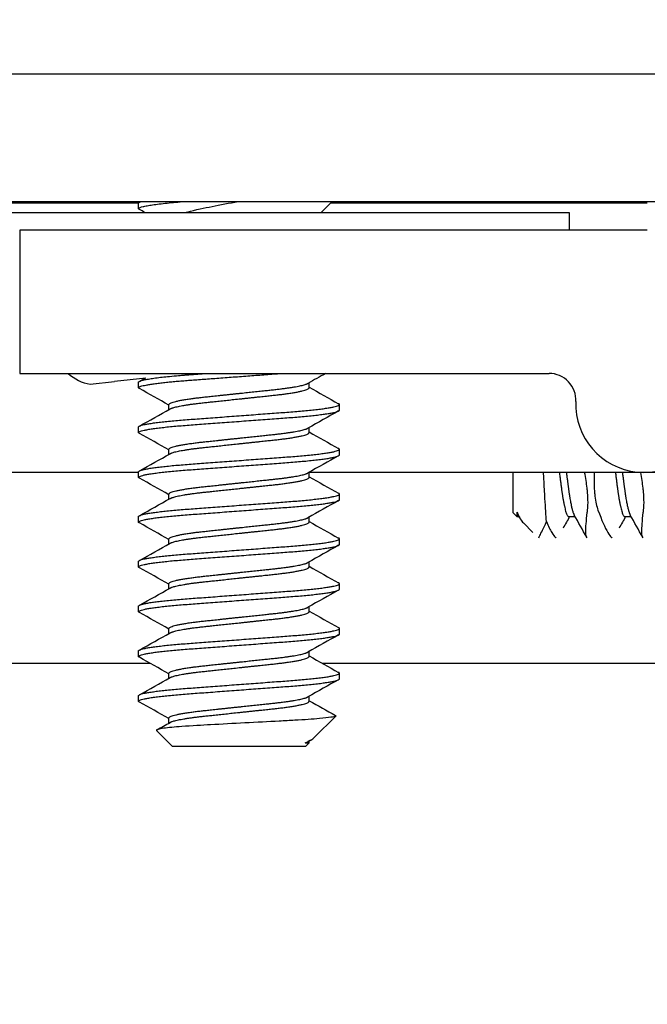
# Model space of a CAD drawing. Header units: millimetres. Extents: x 56 to 1798, y 64 to 1375.
# Tile 29 of 81: x 638 to 647, y 1249 to 1263. Entities that reach past the tile are written whole.
import ezdxf

# ---------------------------------------------------------------- set-up
doc = ezdxf.new("R2010")
doc.units = ezdxf.units.MM
doc.header["$LTSCALE"] = 6.666667
for name, color, linetype, lineweight in [('Dimension (ANSI)', 7, 'Continuous', 25), ('Hatch (ANSI)', 7, 'Continuous', 18), ('Visible (ANSI)', 7, 'Continuous', 25)]:
    doc.layers.add(name, color=color, linetype=linetype, lineweight=lineweight)
doc.styles.add('Note Text (ANSI)', font='tahoma.ttf')
doc.dimstyles.new('Default - mm (ANSI)', dxfattribs={"dimscale": 6.666667, "dimtxt": 1.75, "dimasz": 1.5, "dimexe": 2, "dimexo": 1, "dimgap": 0.8, "dimtad": 0, "dimtih": 1, "dimtoh": 1, "dimrnd": 1e-08, "dimzin": 0, "dimdsep": 46, "dimtxsty": 'Note Text (ANSI)', "dimblk": 'Filled-2', "dimcen": 0.09, "dimdle": 10, "dimclrd": 256, "dimclre": 256, "dimclrt": 256, "dimadec": 1, "dimazin": 0, "dimtfac": 1.741714, "dimtofl": 0, "dimtmove": 0, "dimatfit": 3, "dimldrblk": 'Filled-1', "dimfxl": 1, "dimtolj": 1, "dimtzin": 0, "dimlwd": -1, "dimlwe": -1, "dimarcsym": 0})

# ---------------------------------------------------------------- blocks, each defined once
blk = doc.blocks.new('Filled-2')
at = {"color": 0}
for p, q in [((0, 0), (-1, 0.1667)), ((-1, 0.1667), (-1, -0.1667)), ((-1, 0), (0, 0)), ((-1, -0.1667), (0, 0))]:
    blk.add_line(p, q, dxfattribs=at)
at = {"color": 0, "flags": 128}
blk.add_lwpolyline([(-1, -0.1667), (0, 0), (-1, 0.1667), (-1, -0.1667)], dxfattribs=at)
at = {"color": 0}
blk.add_solid([(-1, -0.1667), (0, 0), (-1, 0.1667), (-1, -0.1667)], dxfattribs=at)
blk = doc.blocks.new('*D14')
at = {"layer": 'Defpoints', "color": 0, "transparency": 16777216}
for p in [(651.04, 1320.637), (235.74, 1253.97), (651.04, 1253.97)]:
    blk.add_point(p, dxfattribs=at)
at = {"layer": 'Dimension (ANSI)', "transparency": 16777216}
for p, q in [((235.74, 1260.637), (235.74, 1333.97)), ((651.04, 1260.637), (651.04, 1333.97)), ((245.74, 1320.637), (395.738, 1320.637)), ((641.04, 1320.637), (491.041, 1320.637))]:
    blk.add_line(p, q, dxfattribs=at)
at = {"layer": 'Dimension (ANSI)', "transparency": 16777216, "xscale": 10, "yscale": 10, "zscale": 10, "rotation": 180}
blk.add_blockref('Filled-2', (235.74, 1320.637), dxfattribs=at)
at = {"layer": 'Dimension (ANSI)', "transparency": 16777216, "xscale": 10, "yscale": 10, "zscale": 10}
blk.add_blockref('Filled-2', (651.04, 1320.637), dxfattribs=at)
at = {"layer": 'Dimension (ANSI)', "transparency": 16777216, "char_height": 11.66667, "attachment_point": 5, "style": 'Note Text (ANSI)'}
for s, insert in [('\\A1; 415.30 mm', (443.39, 1332.046)), ('\\A1;[16.350 in]', (443.39, 1307.672))]:
    blk.add_mtext(s, dxfattribs=dict(at, insert=insert))
blk = doc.blocks.new('Filled-1')
at = {"color": 0}
for p, q in [((0, 0), (-1, 0.3333)), ((-1, 0.3333), (-1, -0.3333)), ((-1, 0), (0, 0)), ((-1, -0.3333), (0, 0))]:
    blk.add_line(p, q, dxfattribs=at)
at = {"color": 0, "flags": 128}
blk.add_lwpolyline([(-1, -0.3333), (0, 0), (-1, 0.3333), (-1, -0.3333)], dxfattribs=at)
at = {"color": 0}
blk.add_solid([(-1, -0.3333), (0, 0), (-1, 0.3333), (-1, -0.3333)], dxfattribs=at)

msp = doc.modelspace()

# ---------------------------------------------------------------- hatches: boundary and pattern name
at = {"layer": 'Hatch (ANSI)'}
h = msp.add_hatch(dxfattribs=at)
h.set_pattern_fill('ANSI31', color=256, scale=169.333333, angle=15, style=0)
h.set_pattern_definition([(60, (0, 0), (-18.33087, 10.58333), [])])
h.paths.add_polyline_path([(239.6688, 1262.2795), (239.6688, 1260.4761), (647.1102, 1260.4761), (647.1102, 1262.2795)])
h = msp.add_hatch(dxfattribs=at)
h.set_pattern_fill('ANSI31', color=256, scale=169.333333, style=0)
h.set_pattern_definition([(45, (0, 0), (-14.9671, 14.9671), [])])
edge = h.paths.add_edge_path()
edge.add_line((647.8645, 1220.4205), (647.8645, 1218.5915))
edge.add_line((647.8645, 1218.5915), (654.2145, 1218.5915))
edge.add_line((654.2145, 1218.5915), (654.2145, 1262.2795))
edge.add_line((654.2145, 1262.2795), (647.8645, 1262.2795))
edge.add_line((647.8645, 1262.2795), (647.8645, 1260.4505))
edge.add_line((647.8645, 1260.4505), (646.5945, 1260.4505))
edge.add_line((646.5945, 1260.4505), (646.5945, 1260.0695))
edge.add_line((646.5945, 1260.0695), (637.7045, 1260.0695))
edge.add_line((637.7045, 1260.0695), (637.7045, 1258.0375))
edge.add_line((637.7045, 1258.0375), (645.2032, 1258.0375))
edge.add_ellipse((645.2032, 1257.6565), major_axis=(0.381, 0), ratio=1, start_angle=357.54327, end_angle=450, ccw=False)
edge.add_ellipse((646.5482, 1257.5988), major_axis=(-0.0414, -0.9643), ratio=1, start_angle=270, end_angle=443.33968)
edge.add_ellipse((648.8805, 1257.2245), major_axis=(0.2214, 1.3794), ratio=1, start_angle=198.23411, end_angle=450, ccw=False)
edge.add_ellipse((649.2548, 1254.8921), major_axis=(-0.1529, 0.953), ratio=1, start_angle=0, end_angle=180)
edge.add_ellipse((648.8805, 1257.2245), major_axis=(3.2854, 0.5272), ratio=1, start_angle=270, end_angle=289.53257)
edge.add_ellipse((650.6585, 1253.9701), major_axis=(0.3344, 0.1827), ratio=1, start_angle=331.35038, end_angle=450, ccw=False)
edge.add_line((651.0395, 1253.9701), (651.0395, 1226.9009))
edge.add_ellipse((650.6585, 1226.9009), major_axis=(0, -0.381), ratio=1, start_angle=331.35038, end_angle=450, ccw=False)
edge.add_ellipse((648.8805, 1223.6465), major_axis=(-2.92, 1.5953), ratio=1, start_angle=270, end_angle=289.53257)
edge.add_ellipse((649.2548, 1225.9789), major_axis=(-0.953, 0.1529), ratio=1, start_angle=270, end_angle=450)
edge.add_ellipse((648.8805, 1223.6465), major_axis=(1.3794, -0.2214), ratio=1, start_angle=198.23411, end_angle=450, ccw=False)
edge.add_ellipse((646.5482, 1223.2722), major_axis=(-0.1529, 0.953), ratio=1, start_angle=270, end_angle=443.33968)
edge.add_ellipse((645.2032, 1223.2145), major_axis=(0.0163, -0.3806), ratio=1, start_angle=357.54327, end_angle=450, ccw=False)
edge.add_line((645.2032, 1222.8335), (637.7045, 1222.8335))
edge.add_line((637.7045, 1222.8335), (637.7045, 1220.8015))
edge.add_line((637.7045, 1220.8015), (646.5945, 1220.8015))
edge.add_line((646.5945, 1220.8015), (646.5945, 1220.4205))
edge.add_line((646.5945, 1220.4205), (647.8645, 1220.4205))

# ---------------------------------------------------------------- linework, layer by layer
at = {"layer": 'Visible (ANSI)'}
for p, q in [((647.1102, 1262.2795), (239.6688, 1262.2795)), ((239.6688, 1260.4761), (647.1102, 1260.4761)), ((639.3886, 1260.4505), (546.2847, 1260.4505)), ((639.3886, 1260.3745), (639.3886, 1260.4539)), ((639.3994, 1260.4655), (639.4183, 1260.4761)), ((641.9752, 1260.3195), (642.1318, 1260.4761)), ((646.5945, 1260.4505), (642.1062, 1260.4505)), ((636.1395, 1260.3195), (645.4895, 1260.3195)), ((645.4895, 1260.3195), (645.4895, 1260.0695)), ((646.5945, 1260.0695), (637.7045, 1260.0695)), ((637.7045, 1260.0695), (637.7045, 1258.0375)), ((637.7045, 1258.0375), (645.2032, 1258.0375)), ((638.7042, 1257.8862), (639.0452, 1257.9229)), ((639.4903, 1257.9707), (639.0452, 1257.9229)), ((639.3886, 1257.8345), (639.3886, 1257.9139)), ((641.8039, 1257.8345), (641.8039, 1257.9056)), ((645.2876, 1258.0261), (645.2859, 1258.0284)), ((645.2897, 1258.0276), (645.2876, 1258.0261)), ((639.8182, 1257.5252), (639.8182, 1257.5964)), ((642.2334, 1257.517), (642.2334, 1257.5964)), ((639.3886, 1257.1995), (639.3886, 1257.2789)), ((641.8039, 1257.1995), (641.8039, 1257.2706)), ((639.8182, 1256.8902), (639.8182, 1256.9614)), ((642.2334, 1256.882), (642.2334, 1256.9614)), ((639.3886, 1256.6336), (545.9824, 1256.6336)), ((639.3886, 1256.5645), (639.3886, 1256.6439)), ((641.8039, 1256.5645), (641.8039, 1256.6356)), ((650.1464, 1256.6336), (641.8039, 1256.6336)), ((644.6895, 1256.6336), (644.6895, 1256.0672)), ((639.8182, 1256.2552), (639.8182, 1256.3264)), ((642.2334, 1256.247), (642.2334, 1256.3264)), ((639.3886, 1255.9295), (639.3886, 1256.0089)), ((641.8039, 1255.9295), (641.8039, 1256.0006)), ((644.6895, 1256.0672), (644.7479, 1256.0089)), ((644.7479, 1256.0727), (644.7479, 1256.0089)), ((644.7479, 1256.0089), (644.7776, 1256.0089)), ((644.7898, 1255.9873), (644.7657, 1256.0299)), ((645.4833, 1256.0089), (645.5713, 1256.0089)), ((646.277, 1256.0089), (646.3651, 1256.0089)), ((644.8396, 1255.9171), (644.9749, 1255.7818)), ((639.8182, 1255.6202), (639.8182, 1255.6914)), ((642.2334, 1255.612), (642.2334, 1255.6914)), ((639.3886, 1255.2945), (639.3886, 1255.3739)), ((641.8039, 1255.2945), (641.8039, 1255.3656)), ((639.8182, 1254.9852), (639.8182, 1255.0564)), ((642.2334, 1254.977), (642.2334, 1255.0564)), ((639.3886, 1254.6595), (639.3886, 1254.7389)), ((641.8039, 1254.6595), (641.8039, 1254.7306)), ((639.8182, 1254.3502), (639.8182, 1254.4214)), ((642.2334, 1254.342), (642.2334, 1254.4214)), ((639.3886, 1254.0245), (639.3886, 1254.1039)), ((641.8039, 1254.0245), (641.8039, 1254.0956)), ((639.5531, 1253.9269), (546.1707, 1253.9269)), ((648.5294, 1253.9269), (641.9922, 1253.9269)), ((639.8182, 1253.7152), (639.8182, 1253.7864)), ((642.2334, 1253.707), (642.2334, 1253.7864)), ((639.3886, 1253.3895), (639.3886, 1253.4689)), ((641.8039, 1253.3895), (641.8039, 1253.4606)), ((641.8773, 1252.8746), (642.1824, 1253.1797)), ((639.8182, 1253.0802), (639.8182, 1253.1514)), ((639.8649, 1252.7545), (639.644, 1252.9754)), ((639.8649, 1252.7545), (641.7572, 1252.7545)), ((641.7498, 1252.8012), (641.8039, 1252.8012)), ((641.7572, 1252.7545), (641.8039, 1252.8012)), ((641.8249, 1252.8375), (641.788, 1252.8167)), ((641.8039, 1252.8012), (641.8039, 1252.8256))]:
    msp.add_line(p, q, dxfattribs=at)
for centre, radius, start, end in [((638.7967, 1258.479), 0.6, 227.38281, 261.13415), ((645.2032, 1257.6565), 0.381, 357.54327, 90), ((646.5482, 1257.5988), 0.9652, 177.54327, 350.88295)]:
    msp.add_arc(centre, radius, start, end, dxfattribs=at)
for points, weights in [([(639.3886, 1260.3745), (639.3886, 1260.4247), (640.0444, 1260.4761)], [1, 0.872099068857, 0.988403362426]), ([(639.3886, 1260.4539), (639.3886, 1260.4644), (639.4259, 1260.4761)], [1, 0.970058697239, 0.953500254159]), ([(639.3994, 1260.3629), (639.3886, 1260.3689), (639.3886, 1260.3745)], [0.971473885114, 0.983771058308, 1]), ([(639.3994, 1257.8229), (639.3886, 1257.8289), (639.3886, 1257.8345)], [0.971473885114, 0.983771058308, 1]), ([(642.2334, 1257.5964), (642.2334, 1257.602), (642.2227, 1257.608)], [1, 0.983771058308, 0.971473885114]), ([(639.3994, 1257.1879), (639.3886, 1257.1939), (639.3886, 1257.1995)], [0.971473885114, 0.983771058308, 1]), ([(642.2334, 1256.9614), (642.2334, 1256.967), (642.2227, 1256.973)], [1, 0.983771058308, 0.971473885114]), ([(639.3994, 1256.5529), (639.3886, 1256.5589), (639.3886, 1256.5645)], [0.971473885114, 0.983771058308, 1]), ([(642.2334, 1256.3264), (642.2334, 1256.332), (642.2227, 1256.338)], [1, 0.983771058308, 0.971473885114]), ([(639.3994, 1255.9179), (639.3886, 1255.9239), (639.3886, 1255.9295)], [0.971473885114, 0.983771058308, 1]), ([(642.2334, 1255.6914), (642.2334, 1255.697), (642.2227, 1255.703)], [1, 0.983771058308, 0.971473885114]), ([(639.3994, 1255.2829), (639.3886, 1255.2889), (639.3886, 1255.2945)], [0.971473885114, 0.983771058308, 1]), ([(642.2334, 1255.0564), (642.2334, 1255.062), (642.2227, 1255.068)], [1, 0.983771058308, 0.971473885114]), ([(639.3994, 1254.6479), (639.3886, 1254.6539), (639.3886, 1254.6595)], [0.971473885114, 0.983771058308, 1]), ([(642.2334, 1254.4214), (642.2334, 1254.427), (642.2227, 1254.433)], [1, 0.983771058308, 0.971473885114]), ([(639.3994, 1254.0129), (639.3886, 1254.0189), (639.3886, 1254.0245)], [0.971473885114, 0.983771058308, 1]), ([(642.2334, 1253.7864), (642.2334, 1253.792), (642.2227, 1253.798)], [1, 0.983771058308, 0.971473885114]), ([(639.3994, 1253.3779), (639.3886, 1253.3839), (639.3886, 1253.3895)], [0.971473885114, 0.983771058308, 1]), ([(641.7498, 1252.8012), (641.7745, 1252.8091), (641.788, 1252.8167)], [0.941670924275, 0.948650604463, 0.961256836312])]:
    msp.add_rational_spline(points, weights, degree=2, dxfattribs=at)
for points, knots in [([(640.0539, 1260.3195), (640.0615, 1260.3218), (640.0694, 1260.3241), (640.1936, 1260.3597), (640.3273, 1260.3849), (640.5456, 1260.4289), (640.6709, 1260.4527), (640.8007, 1260.4761)], [-0.078849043, -0.078849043, -0.078849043, -0.078849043, -0.076431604, -0.076431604, -0.041316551, -0.041316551, -0.001073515, -0.001073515, -0.001073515, -0.001073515]), ([(645.1669, 1255.9359), (645.1602, 1256.0242), (645.1534, 1256.1327), (645.1403, 1256.3503), (645.135, 1256.4414), (645.1278, 1256.5685), (645.126, 1256.6009), (645.1242, 1256.6336)], [-0.265576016, -0.265576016, -0.265576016, -0.265576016, -0.232047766, -0.232047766, -0.210242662, -0.210242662, -0.202903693, -0.202903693, -0.202903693, -0.202903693]), ([(645.7483, 1256.3482), (645.7483, 1256.3483), (645.7482, 1256.3483), (645.7482, 1256.3489), (645.7482, 1256.3495), (645.748, 1256.3511), (645.7479, 1256.3521), (645.7477, 1256.3553), (645.7475, 1256.3573), (645.7463, 1256.3704), (645.7452, 1256.3815), (645.7433, 1256.3993), (645.7426, 1256.4057), (645.7339, 1256.483), (645.7222, 1256.5577), (645.7071, 1256.6336)], [-0.034842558, -0.034842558, -0.034842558, -0.034842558, -0.03481885, -0.03481885, -0.034633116, -0.034633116, -0.034264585, -0.034264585, -0.033549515, -0.033549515, -0.029765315, -0.029765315, -0.027595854, -0.027595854, -0.004132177, -0.004132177, -0.004132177, -0.004132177]), ([(645.844, 1256.6336), (645.841, 1256.5741), (645.8401, 1256.5156), (645.8422, 1256.4317), (645.8434, 1256.4048), (645.8457, 1256.3713), (645.8462, 1256.3641), (645.8469, 1256.3553), (645.847, 1256.3537), (645.8472, 1256.3511), (645.8473, 1256.3502), (645.8474, 1256.3489), (645.8474, 1256.3486), (645.8475, 1256.3482)], [-0.030535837, -0.030535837, -0.030535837, -0.030535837, -0.012483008, -0.012483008, -0.003628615, -0.003628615, -0.001159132, -0.001159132, -0.00059496, -0.00059496, -0.000274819, -0.000274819, -0.000152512, -0.000152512, -0.000152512, -0.000152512]), ([(646.542, 1256.3482), (646.542, 1256.3483), (646.542, 1256.3483), (646.5419, 1256.3489), (646.5419, 1256.3495), (646.5418, 1256.3511), (646.5417, 1256.3521), (646.5414, 1256.3553), (646.5412, 1256.3573), (646.54, 1256.3704), (646.539, 1256.3815), (646.5371, 1256.3993), (646.5364, 1256.4057), (646.5276, 1256.483), (646.516, 1256.5577), (646.5009, 1256.6336)], [-0.034842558, -0.034842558, -0.034842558, -0.034842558, -0.03481885, -0.03481885, -0.034633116, -0.034633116, -0.034264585, -0.034264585, -0.033549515, -0.033549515, -0.029765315, -0.029765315, -0.027595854, -0.027595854, -0.004132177, -0.004132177, -0.004132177, -0.004132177]), ([(645.7488, 1256.0994), (645.754, 1256.1406), (645.7557, 1256.1905), (645.7535, 1256.2704), (645.7523, 1256.2944), (645.75, 1256.326), (645.7495, 1256.3326), (645.7489, 1256.3409), (645.7487, 1256.3426), (645.7485, 1256.3452), (645.7484, 1256.3462), (645.7483, 1256.3475), (645.7483, 1256.3479), (645.7483, 1256.3482)], [-0.034472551, -0.034472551, -0.034472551, -0.034472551, -0.012435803, -0.012435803, -0.003526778, -0.003526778, -0.001193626, -0.001193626, -0.00060916, -0.00060916, -0.000268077, -0.000268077, -0.000152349, -0.000152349, -0.000152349, -0.000152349]), ([(645.8475, 1256.3482), (645.8475, 1256.3482), (645.8475, 1256.3481), (645.8475, 1256.3476), (645.8476, 1256.3471), (645.8477, 1256.3457), (645.8478, 1256.3447), (645.848, 1256.3419), (645.8482, 1256.3401), (645.8492, 1256.3292), (645.8501, 1256.3203), (645.8516, 1256.3063), (645.8522, 1256.3012), (645.8621, 1256.2183), (645.8766, 1256.1518), (645.896, 1256.0994)], [-0.03487928, -0.03487928, -0.03487928, -0.03487928, -0.034868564, -0.034868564, -0.034697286, -0.034697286, -0.034360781, -0.034360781, -0.03372217, -0.03372217, -0.03054936, -0.03054936, -0.028690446, -0.028690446, -0.000157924, -0.000157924, -0.000157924, -0.000157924]), ([(646.5426, 1256.0994), (646.5477, 1256.1406), (646.5495, 1256.1905), (646.5472, 1256.2704), (646.546, 1256.2944), (646.5438, 1256.326), (646.5433, 1256.3326), (646.5426, 1256.3409), (646.5425, 1256.3426), (646.5423, 1256.3452), (646.5422, 1256.3462), (646.5421, 1256.3475), (646.542, 1256.3479), (646.542, 1256.3482)], [-0.034472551, -0.034472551, -0.034472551, -0.034472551, -0.012435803, -0.012435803, -0.003526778, -0.003526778, -0.001193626, -0.001193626, -0.00060916, -0.00060916, -0.000268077, -0.000268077, -0.000152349, -0.000152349, -0.000152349, -0.000152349]), ([(645.742, 1255.7073), (645.7313, 1255.7177), (645.7252, 1255.7464), (645.7226, 1255.8544), (645.7301, 1255.9453), (645.7459, 1256.0757), (645.7473, 1256.0874), (645.7488, 1256.0994)], [-0.12344145, -0.12344145, -0.12344145, -0.12344145, -0.07290652, -0.07290652, -0.00664461, -0.00664461, -0.00025435, -0.00025435, -0.00025435, -0.00025435]), ([(645.896, 1256.0994), (645.9487, 1255.9576), (645.9963, 1255.8501), (646.0552, 1255.7493), (646.0725, 1255.7259), (646.0894, 1255.711), (646.0922, 1255.7089), (646.0947, 1255.7073)], [-0.27728151, -0.27728151, -0.27728151, -0.27728151, -0.19948661, -0.19948661, -0.16009929, -0.16009929, -0.15219723, -0.15219723, -0.15219723, -0.15219723]), ([(646.5357, 1255.7073), (646.5251, 1255.7177), (646.5189, 1255.7464), (646.5163, 1255.8544), (646.5238, 1255.9453), (646.5397, 1256.0757), (646.5411, 1256.0874), (646.5426, 1256.0994)], [-0.12344145, -0.12344145, -0.12344145, -0.12344145, -0.07290652, -0.07290652, -0.00664461, -0.00664461, -0.00025435, -0.00025435, -0.00025435, -0.00025435]), ([(645.0565, 1255.7078), (645.0592, 1255.7132), (645.0646, 1255.724), (645.0906, 1255.7765), (645.1231, 1255.8425), (645.1669, 1255.9359)], [0.146244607, 0.146244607, 0.146244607, 0.146244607, 0.172757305, 0.172757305, 0.234576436, 0.234576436, 0.234576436, 0.234576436]), ([(645.1669, 1255.9359), (645.194, 1255.8726), (645.2193, 1255.8213), (645.2614, 1255.7493), (645.2788, 1255.7259), (645.2957, 1255.711), (645.2984, 1255.7089), (645.301, 1255.7073)], [-0.24382963, -0.24382963, -0.24382963, -0.24382963, -0.199486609, -0.199486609, -0.160099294, -0.160099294, -0.152197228, -0.152197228, -0.152197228, -0.152197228]), ([(642.1824, 1253.1797), (642.1756, 1253.1729), (642.1437, 1253.1668), (642.0713, 1253.156), (642.0175, 1253.15), (641.8561, 1253.1354), (641.7372, 1253.127), (641.5311, 1253.1151), (641.4572, 1253.1113), (641.2261, 1253.0995), (641.0605, 1253.0909), (640.7272, 1253.0731), (640.5628, 1253.0641), (640.2885, 1253.0489), (640.1398, 1253.0413), (639.8946, 1253.0232), (639.8087, 1253.0149), (639.71, 1253.0012), (639.6821, 1252.996), (639.6418, 1252.9843), (639.6403, 1252.9791), (639.644, 1252.9754)], [-0.3275077, -0.3275077, -0.3275077, -0.3275077, -0.298679, -0.298679, -0.26513723, -0.26513723, -0.21824944, -0.21824944, -0.19498337, -0.19498337, -0.1484776, -0.1484776, -0.10250817, -0.10250817, -0.06653819, -0.06653819, -0.03897493, -0.03897493, -0.02198565, -0.02198565, -0.000001, -0.000001, -0.000001, -0.000001])]:
    msp.add_open_spline(points, degree=3, knots=knots, dxfattribs=at)
for points in [[(639.477, 1260.3195), (639.4511, 1260.334), (639.4253, 1260.3484), (639.3994, 1260.3629)], [(639.3994, 1257.9255), (639.4255, 1257.9401), (639.4517, 1257.9547), (639.4778, 1257.9693)], [(642.0387, 1258.0375), (641.9551, 1257.9907), (641.8715, 1257.9438), (641.788, 1257.8967)], [(639.8182, 1257.5881), (639.6788, 1257.6667), (639.5391, 1257.7448), (639.3994, 1257.8229)], [(641.8039, 1257.8427), (641.9433, 1257.7642), (642.083, 1257.6861), (642.2227, 1257.608)], [(639.3994, 1257.2905), (639.5444, 1257.3715), (639.6894, 1257.4526), (639.8341, 1257.5342)], [(642.2227, 1257.5054), (642.0777, 1257.4244), (641.9327, 1257.3432), (641.788, 1257.2617)], [(641.8039, 1257.2077), (641.9433, 1257.1292), (642.083, 1257.0511), (642.2227, 1256.973)], [(639.8182, 1256.9531), (639.6788, 1257.0317), (639.5391, 1257.1098), (639.3994, 1257.1879)], [(639.3994, 1256.6555), (639.5444, 1256.7365), (639.6894, 1256.8176), (639.8341, 1256.8992)], [(642.2227, 1256.8704), (642.0777, 1256.7894), (641.9327, 1256.7082), (641.788, 1256.6267)], [(639.8182, 1256.3181), (639.6788, 1256.3967), (639.5391, 1256.4748), (639.3994, 1256.5529)], [(641.8039, 1256.5727), (641.9433, 1256.4942), (642.083, 1256.4161), (642.2227, 1256.338)], [(639.3994, 1256.0205), (639.5444, 1256.1015), (639.6894, 1256.1826), (639.8341, 1256.2642)], [(642.2227, 1256.2354), (642.0777, 1256.1544), (641.9327, 1256.0732), (641.788, 1255.9917)], [(644.7479, 1256.0727), (644.7806, 1255.9977), (644.8111, 1255.9457), (644.8396, 1255.9171)], [(645.4945, 1256.0089), (645.4638, 1255.9545), (645.4332, 1255.9001), (645.4027, 1255.8457)], [(645.7371, 1255.7139), (645.678, 1255.8193), (645.6189, 1255.9246), (645.5595, 1256.0299)], [(646.2882, 1256.0089), (646.2576, 1255.9545), (646.227, 1255.9001), (646.1964, 1255.8457)], [(646.5309, 1255.7139), (646.4718, 1255.8193), (646.4126, 1255.9246), (646.3532, 1256.0299)], [(639.8182, 1255.6831), (639.6788, 1255.7617), (639.5391, 1255.8398), (639.3994, 1255.9179)], [(641.8039, 1255.9377), (641.9433, 1255.8592), (642.083, 1255.7811), (642.2227, 1255.703)], [(639.3994, 1255.3855), (639.5444, 1255.4665), (639.6894, 1255.5476), (639.8341, 1255.6292)], [(642.2227, 1255.6004), (642.0777, 1255.5194), (641.9327, 1255.4382), (641.788, 1255.3567)], [(639.8182, 1255.0481), (639.6788, 1255.1267), (639.5391, 1255.2048), (639.3994, 1255.2829)], [(641.8039, 1255.3027), (641.9433, 1255.2242), (642.083, 1255.1461), (642.2227, 1255.068)], [(639.3994, 1254.7505), (639.5444, 1254.8315), (639.6894, 1254.9126), (639.8341, 1254.9942)], [(642.2227, 1254.9654), (642.0777, 1254.8844), (641.9327, 1254.8032), (641.788, 1254.7217)], [(639.8182, 1254.4131), (639.6788, 1254.4917), (639.5391, 1254.5698), (639.3994, 1254.6479)], [(641.8039, 1254.6677), (641.9433, 1254.5892), (642.083, 1254.5111), (642.2227, 1254.433)], [(639.3994, 1254.1155), (639.5444, 1254.1965), (639.6894, 1254.2776), (639.8341, 1254.3592)], [(642.2227, 1254.3304), (642.0777, 1254.2494), (641.9327, 1254.1682), (641.788, 1254.0867)], [(639.8182, 1253.7781), (639.6788, 1253.8567), (639.5391, 1253.9348), (639.3994, 1254.0129)], [(641.8039, 1254.0327), (641.9433, 1253.9542), (642.083, 1253.8761), (642.2227, 1253.798)], [(639.3994, 1253.4805), (639.5444, 1253.5615), (639.6894, 1253.6426), (639.8341, 1253.7242)], [(642.2227, 1253.6954), (642.0777, 1253.6144), (641.9327, 1253.5332), (641.788, 1253.4517)], [(639.8182, 1253.1431), (639.6788, 1253.2217), (639.5391, 1253.2998), (639.3994, 1253.3779)], [(641.8039, 1253.3977), (641.9288, 1253.3274), (642.0539, 1253.2574), (642.179, 1253.1874)], [(642.179, 1253.1874), (642.1837, 1253.1848), (642.1849, 1253.1822), (642.1824, 1253.1797)], [(639.648, 1252.9846), (639.7101, 1253.0194), (639.7721, 1253.0542), (639.8341, 1253.0892)], [(641.7498, 1252.8012), (641.812, 1252.8279), (641.8552, 1252.8525), (641.8773, 1252.8746)]]:
    msp.add_open_spline(points, degree=3, dxfattribs=at)
for points, weights, knots in [([(639.3886, 1257.9139), (639.3886, 1257.9668), (640.0998, 1258.0197), (640.2143, 1258.0282), (640.339, 1258.0375)], [1, 0.866025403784, 1, 0.975708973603, 0.960226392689], [0.5625, 0.5625, 0.5625, 0.572916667, 0.572916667, 0.57480532, 0.57480532, 0.57480532]), ([(639.3886, 1257.8345), (639.3886, 1257.8874), (640.0998, 1257.9403), (640.7372, 1257.9878), (641.4058, 1258.0375)], [1, 0.866025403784, 1, 0.878240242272, 0.977797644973], [0.5, 0.5, 0.5, 0.510416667, 0.510416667, 0.519883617, 0.519883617, 0.519883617]), ([(640.811, 1257.7551), (641.0771, 1257.7835), (641.3074, 1257.808), (641.706, 1257.8505), (641.788, 1257.8967)], [0.933012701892, 0.933012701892, 1, 0.889515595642, 0.961256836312], [0.515625, 0.515625, 0.515625, 0.520833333, 0.520833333, 0.529423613, 0.529423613, 0.529423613]), ([(640.811, 1257.6758), (641.0771, 1257.7041), (641.3074, 1257.7287), (641.8039, 1257.7816), (641.8039, 1257.8345)], [0.933012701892, 0.933012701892, 1, 0.866025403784, 1], [0.515625, 0.515625, 0.515625, 0.520833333, 0.520833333, 0.53125, 0.53125, 0.53125]), ([(639.8182, 1257.5964), (639.8182, 1257.6493), (640.3146, 1257.7022), (640.545, 1257.7268), (640.811, 1257.7551)], [1, 0.866025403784, 1, 0.933012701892, 0.933012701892], [0.5, 0.5, 0.5, 0.510416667, 0.510416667, 0.515625, 0.515625, 0.515625]), ([(639.8341, 1257.5342), (639.9161, 1257.5804), (640.3146, 1257.6228), (640.545, 1257.6474), (640.811, 1257.6758)], [0.961256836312, 0.889515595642, 1, 0.933012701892, 0.933012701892], [0.501826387, 0.501826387, 0.501826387, 0.510416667, 0.510416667, 0.515625, 0.515625, 0.515625]), ([(639.3886, 1257.2789), (639.3886, 1257.3318), (640.0998, 1257.3847), (640.811, 1257.4376), (641.5222, 1257.4905), (642.2334, 1257.5435), (642.2334, 1257.5964)], [1, 0.866025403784, 1, 0.866025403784, 1, 0.866025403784, 1], [0.5, 0.5, 0.5, 0.510416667, 0.510416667, 0.520833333, 0.520833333, 0.53125, 0.53125, 0.53125]), ([(639.3886, 1257.1995), (639.3886, 1257.2524), (640.0998, 1257.3053), (640.811, 1257.3583), (641.5222, 1257.4112), (642.2334, 1257.4641), (642.2334, 1257.517)], [1, 0.866025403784, 1, 0.866025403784, 1, 0.866025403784, 1], [0.4375, 0.4375, 0.4375, 0.447916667, 0.447916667, 0.458333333, 0.458333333, 0.46875, 0.46875, 0.46875]), ([(640.811, 1257.1201), (641.0771, 1257.1485), (641.3074, 1257.173), (641.706, 1257.2155), (641.788, 1257.2617)], [0.933012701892, 0.933012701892, 1, 0.889515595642, 0.961256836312], [0.453125, 0.453125, 0.453125, 0.458333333, 0.458333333, 0.466923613, 0.466923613, 0.466923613]), ([(639.8182, 1256.9614), (639.8182, 1257.0143), (640.3146, 1257.0672), (640.545, 1257.0918), (640.811, 1257.1201)], [1, 0.866025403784, 1, 0.933012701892, 0.933012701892], [0.4375, 0.4375, 0.4375, 0.447916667, 0.447916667, 0.453125, 0.453125, 0.453125]), ([(640.811, 1257.0408), (641.0771, 1257.0691), (641.3074, 1257.0937), (641.8039, 1257.1466), (641.8039, 1257.1995)], [0.933012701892, 0.933012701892, 1, 0.866025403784, 1], [0.453125, 0.453125, 0.453125, 0.458333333, 0.458333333, 0.46875, 0.46875, 0.46875]), ([(639.3886, 1256.6439), (639.3886, 1256.6968), (640.0998, 1256.7497), (640.811, 1256.8026), (641.5222, 1256.8555), (642.2334, 1256.9085), (642.2334, 1256.9614)], [1, 0.866025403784, 1, 0.866025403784, 1, 0.866025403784, 1], [0.4375, 0.4375, 0.4375, 0.447916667, 0.447916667, 0.458333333, 0.458333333, 0.46875, 0.46875, 0.46875]), ([(639.8341, 1256.8992), (639.9161, 1256.9454), (640.3146, 1256.9878), (640.545, 1257.0124), (640.811, 1257.0408)], [0.961256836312, 0.889515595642, 1, 0.933012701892, 0.933012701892], [0.439326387, 0.439326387, 0.439326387, 0.447916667, 0.447916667, 0.453125, 0.453125, 0.453125]), ([(639.3886, 1256.5645), (639.3886, 1256.6174), (640.0998, 1256.6703), (640.811, 1256.7233), (641.5222, 1256.7762), (642.2334, 1256.8291), (642.2334, 1256.882)], [1, 0.866025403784, 1, 0.866025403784, 1, 0.866025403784, 1], [0.375, 0.375, 0.375, 0.385416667, 0.385416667, 0.395833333, 0.395833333, 0.40625, 0.40625, 0.40625]), ([(640.811, 1256.4851), (641.0771, 1256.5135), (641.3074, 1256.538), (641.706, 1256.5805), (641.788, 1256.6267)], [0.933012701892, 0.933012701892, 1, 0.889515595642, 0.961256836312], [0.390625, 0.390625, 0.390625, 0.395833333, 0.395833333, 0.404423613, 0.404423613, 0.404423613]), ([(640.811, 1256.4058), (641.0771, 1256.4341), (641.3074, 1256.4587), (641.8039, 1256.5116), (641.8039, 1256.5645)], [0.933012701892, 0.933012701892, 1, 0.866025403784, 1], [0.390625, 0.390625, 0.390625, 0.395833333, 0.395833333, 0.40625, 0.40625, 0.40625]), ([(645.3493, 1256.6336), (645.3673, 1256.4851), (645.3841, 1256.3649), (645.4337, 1256.0089), (645.4833, 1256.0089)], [0.965122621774, 0.972946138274, 1, 0.923879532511, 1], [0.102351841, 0.102351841, 0.102351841, 0.105769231, 0.105769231, 0.115384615, 0.115384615, 0.115384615]), ([(645.4485, 1256.6336), (645.4666, 1256.4851), (645.4833, 1256.3649), (645.5203, 1256.0994), (645.5595, 1256.0299)], [0.965122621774, 0.972946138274, 1, 0.942105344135, 0.972276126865], [0.102351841, 0.102351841, 0.102351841, 0.105769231, 0.105769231, 0.113082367, 0.113082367, 0.113082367]), ([(646.1431, 1256.6336), (646.1611, 1256.4851), (646.1778, 1256.3649), (646.2274, 1256.0089), (646.277, 1256.0089)], [0.965122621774, 0.972946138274, 1, 0.923879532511, 1], [0.179274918, 0.179274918, 0.179274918, 0.182692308, 0.182692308, 0.192307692, 0.192307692, 0.192307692]), ([(646.2423, 1256.6336), (646.2603, 1256.4851), (646.277, 1256.3649), (646.314, 1256.0994), (646.3532, 1256.0299)], [0.965122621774, 0.972946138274, 1, 0.942105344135, 0.972276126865], [0.179274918, 0.179274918, 0.179274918, 0.182692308, 0.182692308, 0.190005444, 0.190005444, 0.190005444]), ([(639.8182, 1256.3264), (639.8182, 1256.3793), (640.3146, 1256.4322), (640.545, 1256.4568), (640.811, 1256.4851)], [1, 0.866025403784, 1, 0.933012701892, 0.933012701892], [0.375, 0.375, 0.375, 0.385416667, 0.385416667, 0.390625, 0.390625, 0.390625]), ([(639.8341, 1256.2642), (639.9161, 1256.3104), (640.3146, 1256.3528), (640.545, 1256.3774), (640.811, 1256.4058)], [0.961256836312, 0.889515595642, 1, 0.933012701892, 0.933012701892], [0.376826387, 0.376826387, 0.376826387, 0.385416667, 0.385416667, 0.390625, 0.390625, 0.390625]), ([(639.3886, 1256.0089), (639.3886, 1256.0618), (640.0998, 1256.1147), (640.811, 1256.1676), (641.5222, 1256.2205), (642.2334, 1256.2735), (642.2334, 1256.3264)], [1, 0.866025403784, 1, 0.866025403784, 1, 0.866025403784, 1], [0.375, 0.375, 0.375, 0.385416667, 0.385416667, 0.395833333, 0.395833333, 0.40625, 0.40625, 0.40625]), ([(639.3886, 1255.9295), (639.3886, 1255.9824), (640.0998, 1256.0353), (640.811, 1256.0883), (641.5222, 1256.1412), (642.2334, 1256.1941), (642.2334, 1256.247)], [1, 0.866025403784, 1, 0.866025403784, 1, 0.866025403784, 1], [0.3125, 0.3125, 0.3125, 0.322916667, 0.322916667, 0.333333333, 0.333333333, 0.34375, 0.34375, 0.34375]), ([(640.811, 1255.8501), (641.0771, 1255.8785), (641.3074, 1255.903), (641.706, 1255.9455), (641.788, 1255.9917)], [0.933012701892, 0.933012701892, 1, 0.889515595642, 0.961256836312], [0.328125, 0.328125, 0.328125, 0.333333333, 0.333333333, 0.341923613, 0.341923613, 0.341923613]), ([(639.8182, 1255.6914), (639.8182, 1255.7443), (640.3146, 1255.7972), (640.545, 1255.8218), (640.811, 1255.8501)], [1, 0.866025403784, 1, 0.933012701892, 0.933012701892], [0.3125, 0.3125, 0.3125, 0.322916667, 0.322916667, 0.328125, 0.328125, 0.328125]), ([(640.811, 1255.7708), (641.0771, 1255.7991), (641.3074, 1255.8237), (641.8039, 1255.8766), (641.8039, 1255.9295)], [0.933012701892, 0.933012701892, 1, 0.866025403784, 1], [0.328125, 0.328125, 0.328125, 0.333333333, 0.333333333, 0.34375, 0.34375, 0.34375]), ([(639.3886, 1255.3739), (639.3886, 1255.4268), (640.0998, 1255.4797), (640.811, 1255.5326), (641.5222, 1255.5855), (642.2334, 1255.6385), (642.2334, 1255.6914)], [1, 0.866025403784, 1, 0.866025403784, 1, 0.866025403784, 1], [0.3125, 0.3125, 0.3125, 0.322916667, 0.322916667, 0.333333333, 0.333333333, 0.34375, 0.34375, 0.34375]), ([(639.8341, 1255.6292), (639.9161, 1255.6754), (640.3146, 1255.7178), (640.545, 1255.7424), (640.811, 1255.7708)], [0.961256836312, 0.889515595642, 1, 0.933012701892, 0.933012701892], [0.314326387, 0.314326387, 0.314326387, 0.322916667, 0.322916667, 0.328125, 0.328125, 0.328125]), ([(639.3886, 1255.2945), (639.3886, 1255.3474), (640.0998, 1255.4003), (640.811, 1255.4533), (641.5222, 1255.5062), (642.2334, 1255.5591), (642.2334, 1255.612)], [1, 0.866025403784, 1, 0.866025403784, 1, 0.866025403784, 1], [0.25, 0.25, 0.25, 0.260416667, 0.260416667, 0.270833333, 0.270833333, 0.28125, 0.28125, 0.28125]), ([(640.811, 1255.2151), (641.0771, 1255.2435), (641.3074, 1255.268), (641.706, 1255.3105), (641.788, 1255.3567)], [0.933012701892, 0.933012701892, 1, 0.889515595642, 0.961256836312], [0.265625, 0.265625, 0.265625, 0.270833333, 0.270833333, 0.279423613, 0.279423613, 0.279423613]), ([(640.811, 1255.1358), (641.0771, 1255.1641), (641.3074, 1255.1887), (641.8039, 1255.2416), (641.8039, 1255.2945)], [0.933012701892, 0.933012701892, 1, 0.866025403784, 1], [0.265625, 0.265625, 0.265625, 0.270833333, 0.270833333, 0.28125, 0.28125, 0.28125]), ([(639.8182, 1255.0564), (639.8182, 1255.1093), (640.3146, 1255.1622), (640.545, 1255.1868), (640.811, 1255.2151)], [1, 0.866025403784, 1, 0.933012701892, 0.933012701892], [0.25, 0.25, 0.25, 0.260416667, 0.260416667, 0.265625, 0.265625, 0.265625]), ([(639.8341, 1254.9942), (639.9161, 1255.0404), (640.3146, 1255.0828), (640.545, 1255.1074), (640.811, 1255.1358)], [0.961256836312, 0.889515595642, 1, 0.933012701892, 0.933012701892], [0.251826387, 0.251826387, 0.251826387, 0.260416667, 0.260416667, 0.265625, 0.265625, 0.265625]), ([(639.3886, 1254.7389), (639.3886, 1254.7918), (640.0998, 1254.8447), (640.811, 1254.8976), (641.5222, 1254.9505), (642.2334, 1255.0035), (642.2334, 1255.0564)], [1, 0.866025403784, 1, 0.866025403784, 1, 0.866025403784, 1], [0.25, 0.25, 0.25, 0.260416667, 0.260416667, 0.270833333, 0.270833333, 0.28125, 0.28125, 0.28125]), ([(639.3886, 1254.6595), (639.3886, 1254.7124), (640.0998, 1254.7653), (640.811, 1254.8183), (641.5222, 1254.8712), (642.2334, 1254.9241), (642.2334, 1254.977)], [1, 0.866025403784, 1, 0.866025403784, 1, 0.866025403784, 1], [0.1875, 0.1875, 0.1875, 0.197916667, 0.197916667, 0.208333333, 0.208333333, 0.21875, 0.21875, 0.21875]), ([(640.811, 1254.5801), (641.0771, 1254.6085), (641.3074, 1254.633), (641.706, 1254.6755), (641.788, 1254.7217)], [0.933012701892, 0.933012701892, 1, 0.889515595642, 0.961256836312], [0.203125, 0.203125, 0.203125, 0.208333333, 0.208333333, 0.216923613, 0.216923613, 0.216923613]), ([(639.8182, 1254.4214), (639.8182, 1254.4743), (640.3146, 1254.5272), (640.545, 1254.5518), (640.811, 1254.5801)], [1, 0.866025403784, 1, 0.933012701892, 0.933012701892], [0.1875, 0.1875, 0.1875, 0.197916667, 0.197916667, 0.203125, 0.203125, 0.203125]), ([(640.811, 1254.5008), (641.0771, 1254.5291), (641.3074, 1254.5537), (641.8039, 1254.6066), (641.8039, 1254.6595)], [0.933012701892, 0.933012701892, 1, 0.866025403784, 1], [0.203125, 0.203125, 0.203125, 0.208333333, 0.208333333, 0.21875, 0.21875, 0.21875]), ([(639.3886, 1254.1039), (639.3886, 1254.1568), (640.0998, 1254.2097), (640.811, 1254.2626), (641.5222, 1254.3155), (642.2334, 1254.3685), (642.2334, 1254.4214)], [1, 0.866025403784, 1, 0.866025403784, 1, 0.866025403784, 1], [0.1875, 0.1875, 0.1875, 0.197916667, 0.197916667, 0.208333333, 0.208333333, 0.21875, 0.21875, 0.21875]), ([(639.8341, 1254.3592), (639.9161, 1254.4054), (640.3146, 1254.4478), (640.545, 1254.4724), (640.811, 1254.5008)], [0.961256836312, 0.889515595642, 1, 0.933012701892, 0.933012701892], [0.189326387, 0.189326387, 0.189326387, 0.197916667, 0.197916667, 0.203125, 0.203125, 0.203125]), ([(639.3886, 1254.0245), (639.3886, 1254.0774), (640.0998, 1254.1303), (640.811, 1254.1833), (641.5222, 1254.2362), (642.2334, 1254.2891), (642.2334, 1254.342)], [1, 0.866025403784, 1, 0.866025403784, 1, 0.866025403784, 1], [0.125, 0.125, 0.125, 0.135416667, 0.135416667, 0.145833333, 0.145833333, 0.15625, 0.15625, 0.15625]), ([(640.811, 1253.9451), (641.0771, 1253.9735), (641.3074, 1253.998), (641.706, 1254.0405), (641.788, 1254.0867)], [0.933012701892, 0.933012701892, 1, 0.889515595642, 0.961256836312], [0.140625, 0.140625, 0.140625, 0.145833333, 0.145833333, 0.154423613, 0.154423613, 0.154423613]), ([(640.811, 1253.8658), (641.0771, 1253.8941), (641.3074, 1253.9187), (641.8039, 1253.9716), (641.8039, 1254.0245)], [0.933012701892, 0.933012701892, 1, 0.866025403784, 1], [0.140625, 0.140625, 0.140625, 0.145833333, 0.145833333, 0.15625, 0.15625, 0.15625]), ([(639.8182, 1253.7864), (639.8182, 1253.8393), (640.3146, 1253.8922), (640.545, 1253.9168), (640.811, 1253.9451)], [1, 0.866025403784, 1, 0.933012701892, 0.933012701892], [0.125, 0.125, 0.125, 0.135416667, 0.135416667, 0.140625, 0.140625, 0.140625]), ([(639.8341, 1253.7242), (639.9161, 1253.7704), (640.3146, 1253.8128), (640.545, 1253.8374), (640.811, 1253.8658)], [0.961256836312, 0.889515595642, 1, 0.933012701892, 0.933012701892], [0.126826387, 0.126826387, 0.126826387, 0.135416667, 0.135416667, 0.140625, 0.140625, 0.140625]), ([(639.3886, 1253.4689), (639.3886, 1253.5218), (640.0998, 1253.5747), (640.811, 1253.6276), (641.5222, 1253.6805), (642.2334, 1253.7335), (642.2334, 1253.7864)], [1, 0.866025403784, 1, 0.866025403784, 1, 0.866025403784, 1], [0.125, 0.125, 0.125, 0.135416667, 0.135416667, 0.145833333, 0.145833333, 0.15625, 0.15625, 0.15625]), ([(639.3886, 1253.3895), (639.3886, 1253.4424), (640.0998, 1253.4953), (640.811, 1253.5483), (641.5222, 1253.6012), (642.2334, 1253.6541), (642.2334, 1253.707)], [1, 0.866025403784, 1, 0.866025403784, 1, 0.866025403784, 1], [0.0625, 0.0625, 0.0625, 0.072916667, 0.072916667, 0.083333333, 0.083333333, 0.09375, 0.09375, 0.09375]), ([(640.811, 1253.3101), (641.0771, 1253.3385), (641.3074, 1253.363), (641.706, 1253.4055), (641.788, 1253.4517)], [0.933012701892, 0.933012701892, 1, 0.889515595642, 0.961256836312], [0.078125, 0.078125, 0.078125, 0.083333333, 0.083333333, 0.091923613, 0.091923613, 0.091923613]), ([(639.8182, 1253.1514), (639.8182, 1253.2043), (640.3146, 1253.2572), (640.545, 1253.2818), (640.811, 1253.3101)], [1, 0.866025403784, 1, 0.933012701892, 0.933012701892], [0.0625, 0.0625, 0.0625, 0.072916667, 0.072916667, 0.078125, 0.078125, 0.078125]), ([(640.811, 1253.2308), (641.0771, 1253.2591), (641.3074, 1253.2837), (641.8039, 1253.3366), (641.8039, 1253.3895)], [0.933012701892, 0.933012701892, 1, 0.866025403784, 1], [0.078125, 0.078125, 0.078125, 0.083333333, 0.083333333, 0.09375, 0.09375, 0.09375]), ([(639.8341, 1253.0892), (639.9161, 1253.1354), (640.3146, 1253.1778), (640.545, 1253.2024), (640.811, 1253.2308)], [0.961256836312, 0.889515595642, 1, 0.933012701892, 0.933012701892], [0.064326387, 0.064326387, 0.064326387, 0.072916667, 0.072916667, 0.078125, 0.078125, 0.078125])]:
    msp.add_rational_spline(points, weights, degree=2, knots=knots, dxfattribs=at)

# ---------------------------------------------------------------- dimensions: what is measured, and where the dimension line sits
at = {"layer": 'Dimension (ANSI)'}
dim = msp.add_linear_dim(base=(651.0395, 1320.6368), p1=(235.7395, 1253.9701), p2=(651.0395, 1253.9701), text=' <> mm\\X[16.350 in]', dimstyle='Default - mm (ANSI)', override={"dimgap": 0.8, "dimtih": 0, "dimtoh": 0, "dimdec": 2, "dimpost": '', "dimtol": 0, "dimlim": 0, "dimtp": 0, "dimtm": 0, "dimtdec": 2, "dimatfit": 1}, dxfattribs=at)
dim.commit()
dim.dimension.update_dxf_attribs({"geometry": '*D14', "text_midpoint": (443.3895, 1320.6368), "dimtype": 160})

doc.saveas('drawing.dxf')
